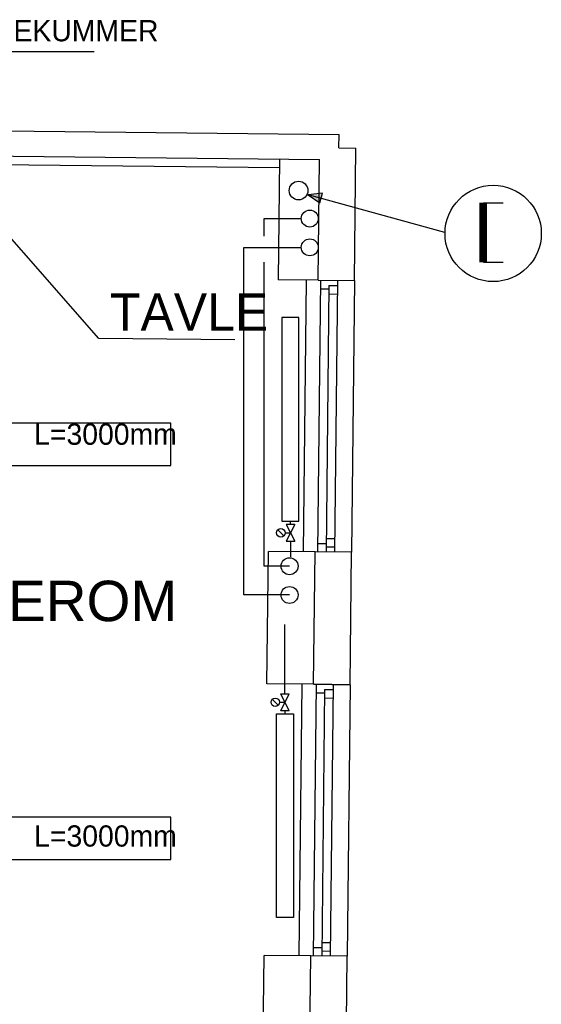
# Model space of a CAD drawing. Header units: millimetres. Extents: x 0 to 83130, y 0 to 53088.
# Tile 104 of 105: x 61699 to 64774, y 44859 to 50658. Entities that reach past the tile are written whole.
import ezdxf

# ---------------------------------------------------------------- set-up
doc = ezdxf.new("R2010")
doc.units = ezdxf.units.MM
doc.header["$LTSCALE"] = 50
doc.header["$MEASUREMENT"] = 0
doc.linetypes.add('V-V', pattern=[2, 1, 1])
doc.layers.get('0').update_dxf_attribs({"linetype": 'CONTINUOUS'})
for name, color, linetype in [('20604A200D001$0$832 Rominfo', 7, 'CONTINUOUS'), ('20604A200D001$0$A12-HEL1', 251, 'CONTINUOUS'), ('20604A200D001$0$A12-HEL3', 251, 'CONTINUOUS'), ('20604A200D001$0$A12-HEL4', 251, 'CONTINUOUS'), ('20604A200D001$0$A23-HEL1', 251, 'CONTINUOUS'), ('20604A200D001$0$A24-HEL1', 251, 'CONTINUOUS'), ('20604A200D001$0$ATXT-HEL1', 7, 'CONTINUOUS'), ('V090-', 2, 'CONTINUOUS'), ('V091', 1, 'CONTINUOUS'), ('V091-', 1, 'CONTINUOUS'), ('V100-', 6, 'CONTINUOUS'), ('V110', 1, 'CONTINUOUS'), ('V111', 3, 'CONTINUOUS'), ('xref', 7, 'CONTINUOUS')]:
    doc.layers.add(name, color=color, linetype=linetype)
doc.styles.add('20604A200D001$0$Arial', font='arial.ttf', dxfattribs={"height": 238.125})
doc.styles.add('20604A200D001$0$Standard', font='txt')
doc.styles.add('FISO', font='fiso')

# ---------------------------------------------------------------- blocks, each defined once
blk = doc.blocks.new('VUN')
at = {"color": 0}
blk.add_circle((0, 0), 0.5, dxfattribs=at)
blk = doc.blocks.new('20604A200D001')
at = {"layer": '20604A200D001$0$A12-HEL1', "color": 7}
for points in [[(78857.2, 46793.6), (78839.7, 45193.7)], [(79142.2, 46790.5), (79124.7, 45190.5)], [(78831.2, 44413.7), (78813.8, 42813.8)], [(79116.2, 44410.6), (79098.8, 42810.7)]]:
    blk.add_lwpolyline(points, dxfattribs=at)
at = {"layer": '20604A200D001$0$A12-HEL3', "color": 7}
for points in [[(78699.9, 47505.8), (78692.2, 46795.4)], [(78927.2, 46792.8), (78692.2, 46795.4)], [(78626.2, 44415.9), (78634.7, 45195.9)], [(78909.7, 45192.9), (78634.7, 45195.9)], [(78901.2, 44412.9), (78626.2, 44415.9)], [(78600.3, 42036.1), (78608.8, 42816)], [(78883.8, 42813), (78608.8, 42816)]]:
    blk.add_lwpolyline(points, dxfattribs=at)
at = {"layer": '20604A200D001$0$A12-HEL4', "color": 7}
for points in [[(65752.3, 47797), (79051.6, 47651.9)], [(65950.7, 47644.8), (78934.9, 47503.2)], [(79050.7, 47571.9), (79051.6, 47651.9)], [(79050.7, 47571.9), (79150.7, 47570.9)], [(79142.2, 46790.5), (79150.7, 47570.9)], [(78927.2, 46792.8), (78934.9, 47503.2)], [(78927.2, 46792.8), (79142.2, 46790.5)], [(78901.2, 44412.9), (78909.7, 45192.9)], [(79124.7, 45190.5), (78909.7, 45192.9)], [(79116.2, 44410.6), (79124.7, 45190.5)], [(79116.2, 44410.6), (78901.2, 44412.9)], [(78901.2, 44412.9), (79116.2, 44410.6)], [(78875.3, 42033.1), (78883.8, 42813)], [(79098.8, 42810.7), (78883.8, 42813)], [(79090.3, 42030.7), (79098.8, 42810.7)]]:
    blk.add_lwpolyline(points, dxfattribs=at)
at = {"layer": '20604A200D001$0$A23-HEL1', "color": 7}
for points in [[(78942.2, 46792.6), (78924.7, 45192.7)], [(78941.6, 46742.6), (78991.6, 46742.1)], [(78991.8, 46762.1), (78974.7, 45192.2)], [(78991.8, 46762.1), (79041.8, 46761.5)], [(79042.2, 46791.5), (79024.7, 45191.6)], [(78991.3, 46712.1), (79041.3, 46711.5)], [(78925.3, 45242.7), (78975.3, 45242.2)], [(78975.6, 45272.2), (79025.6, 45271.6)], [(78975, 45222.2), (79025.1, 45221.6)], [(78916.2, 44412.8), (78898.8, 42812.9)], [(78965.9, 44382.2), (78948.8, 42812.3)], [(78965.9, 44382.2), (79015.9, 44381.7)], [(79016.2, 44411.7), (78998.8, 42811.8)], [(78915.7, 44362.8), (78965.7, 44362.2)], [(78965.3, 44332.2), (79015.3, 44331.7)], [(78899.3, 42862.9), (78949.3, 42862.3)], [(78949.6, 42892.3), (78999.6, 42891.8)], [(78949.1, 42842.3), (78999.1, 42841.8)]]:
    blk.add_lwpolyline(points, dxfattribs=at)
at = {"layer": '20604A200D001$0$A24-HEL1', "color": 7}
blk.add_lwpolyline([(75374.6, 47492), (78699.4, 47455.8)], dxfattribs=at)
at = {"layer": '20604A200D001$0$ATXT-HEL1', "color": 7}
for points in [[(77634.8, 46450.1), (76734.6, 47474.7)], [(78437.2, 46441.3), (77634.8, 46450.1)]]:
    blk.add_lwpolyline(points, dxfattribs=at)
at = {"layer": '20604A200D001$0$832 Rominfo', "color": 7, "style": '20604A200D001$0$Arial'}
blk.add_text('MØTEROM', height=238.12, dxfattribs=at).set_placement((76361.7, 44784.7))
at = {"layer": '20604A200D001$0$ATXT-HEL1', "color": 7, "style": '20604A200D001$0$Standard'}
blk.add_text('TAVLE', height=220, rotation=0.00001, dxfattribs=at).set_placement((77701.2, 46494.9))

msp = doc.modelspace()

# ---------------------------------------------------------------- linework, layer by layer
at = {"layer": 'V091'}
for p, q in [((63484.73, 49636.88), (63399.88, 49627.1)), ((64206, 49405.28), (63399.88, 49627.1)), ((63399.88, 49627.1), (63468.41, 49578.17)), ((63468.41, 49578.17), (63484.73, 49636.88))]:
    msp.add_line(p, q, dxfattribs=at)
at = {"layer": 'V091', "color": 3}
for p, q in [((64432.31, 49579.12), (64549.55, 49579.12)), ((64432.31, 49228.67), (64549.55, 49228.67))]:
    msp.add_line(p, q, dxfattribs=at)
at = {"layer": 'V091'}
msp.add_circle((64489.93, 49398.76), 283.79, dxfattribs=at)
msp.add_solid([(63468.41, 49578.17), (63484.73, 49636.88), (63399.88, 49627.1)], dxfattribs=at)
at = {"layer": 'V091-'}
msp.add_line((60393.52, 50470.48), (62139.22, 50470.48), dxfattribs=at)
at = {"layer": 'V100-', "linetype": 'V-V'}
for p, q in [((63140.55, 49486.44), (63358.34, 49486.44)), ((63140.55, 49382.1), (63140.55, 49486.44)), ((63019.74, 47269.37), (63019.74, 49315.76)), ((63019.74, 49315.76), (63358.34, 49315.76)), ((63140.55, 47438.67), (63140.55, 49229.15)), ((63295.23, 47685.52), (63295.23, 47703.28)), ((63295.23, 47585.52), (63295.23, 47494.93)), ((63289.99, 47438.67), (63140.55, 47438.67)), ((63289.99, 47269.37), (63019.74, 47269.37)), ((63262.57, 46687.47), (63262.57, 47095.52)), ((63262.57, 46587.47), (63262.57, 46569.7))]:
    msp.add_line(p, q, dxfattribs=at)
at = {"layer": 'V100-', "color": 1}
for p, q in [((63320.23, 47685.52), (63270.23, 47685.52)), ((63270.23, 47685.52), (63320.23, 47585.52)), ((63320.23, 47685.52), (63270.23, 47585.52)), ((63256.05, 47617.84), (63220.69, 47653.19)), ((63263.37, 47635.52), (63295.23, 47635.52)), ((63270.23, 47585.52), (63320.23, 47585.52)), ((63237.57, 46687.47), (63287.57, 46687.47)), ((63237.57, 46587.47), (63287.57, 46687.47)), ((63287.57, 46587.47), (63237.57, 46687.47)), ((63223.39, 46619.79), (63188.03, 46655.15)), ((63230.71, 46637.47), (63262.57, 46637.47)), ((63287.57, 46587.47), (63237.57, 46587.47))]:
    msp.add_line(p, q, dxfattribs=at)
for points in [[(63245.23, 47703.28), (63345.23, 47703.28), (63345.23, 48903.28), (63245.23, 48903.28)], [(63212.57, 46569.7), (63312.57, 46569.7), (63312.57, 45369.7), (63212.57, 45369.7)]]:
    msp.add_lwpolyline(points, close=True, dxfattribs=at)
for centre in [(63238.37, 47635.52), (63205.71, 46637.47)]:
    msp.add_circle(centre, 25, dxfattribs=at)
at = {"layer": 'V110'}
for points in [[(59590.91, 48031.87), (62590.91, 48031.87), (62590.91, 48281.87), (59590.91, 48281.87)], [(59590.91, 45711.28), (62590.91, 45711.28), (62590.91, 45961.28), (59590.91, 45961.28)]]:
    msp.add_lwpolyline(points, close=True, dxfattribs=at)

# ---------------------------------------------------------------- block references
at = {"layer": 'V090-', "color": 1, "xscale": 110, "yscale": 110, "zscale": 110}
msp.add_blockref('VUN', (63342.95, 49651.29), dxfattribs=at)
at = {"layer": 'V100-', "color": 1, "xscale": 100, "yscale": 100, "zscale": 100}
for p in [(63409.15, 49486.22), (63409.15, 49316.92), (63289.99, 47438.67), (63289.99, 47269.37)]:
    msp.add_blockref('VUN', p, dxfattribs=at)
at = {"layer": 'xref'}
msp.add_blockref('20604A200D001', (-15469.5, 2330.58), dxfattribs=at)

# ---------------------------------------------------------------- texts
at = {"layer": 'V091', "color": 3, "style": 'FISO'}
msp.add_text('I', height=350, dxfattribs=at).set_placement((64365.91, 49229.13))
at = {"layer": 'V091-', "color": 1, "style": 'FISO'}
msp.add_text('LUFTING PUMPEKUMMER', height=125, dxfattribs=at).set_placement((60418.52, 50530.48))
at = {"layer": 'V111', "color": 1, "style": 'FISO'}
for p in [(61784.5, 48154.08), (61784.5, 45787.42)]:
    msp.add_text('L=3000mm', height=125, dxfattribs=at).set_placement(p)

doc.saveas('drawing.dxf')
